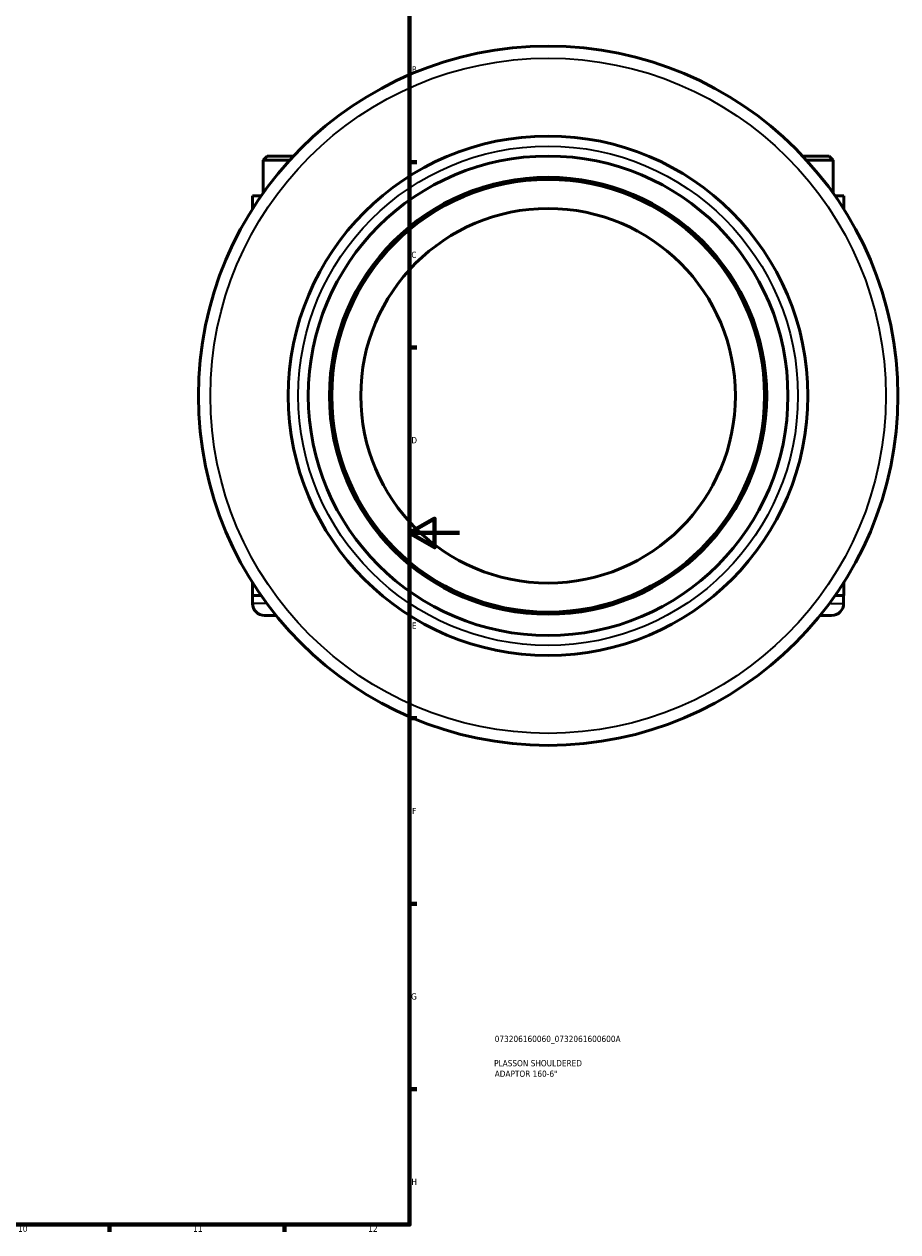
# Model space of a CAD drawing. Header units: millimetres. Extents: x -156 to 1153, y -170 to 912.
# Tile 6 of 8: x 667 to 1016, y 17 to 501. Entities that reach past the tile are written whole.
import ezdxf

# ---------------------------------------------------------------- set-up
doc = ezdxf.new("R2010")
doc.units = ezdxf.units.MM
for name, color, linetype, lineweight in [('Border (ISO)', 7, 'Continuous', 70), ('Title (ISO)', 7, 'Continuous', 50), ('Visible (ISO)', 7, 'Continuous', 50), ('Visible Narrow (ISO)', 7, 'Continuous', 35)]:
    doc.layers.add(name, color=color, linetype=linetype, lineweight=lineweight)
doc.styles.add('Note Text (ISO)', font='tahoma.ttf')

# ---------------------------------------------------------------- blocks, each defined once
blk = doc.blocks.new('Borders Default Border')
at = {"layer": 'Border (ISO)'}
for p, q in [((821, 445.5), (823.9, 445.5)), ((821, 371.25), (823.9, 371.25)), ((821, 222.75), (823.9, 222.75)), ((821, 148.5), (823.9, 148.5)), ((821, 74.25), (823.9, 74.25)), ((700.83, 20), (700.83, 17.1)), ((770.92, 20), (770.92, 17.1))]:
    blk.add_line(p, q, dxfattribs=at)
at = {"layer": 'Border (ISO)', "flags": 128}
for points in [[(20, 20), (20, 574), (821, 574), (821, 20), (20, 20)], [(841, 297), (821, 297), (831, 302.77), (831, 291.23), (821, 297)]]:
    blk.add_lwpolyline(points, dxfattribs=at)
at = {"layer": 'Border (ISO)', "color": 232, "true_color": 0xca0064, "char_height": 2.5, "attachment_point": 7, "style": 'Note Text (ISO)'}
for s, insert in [('B', (821.89, 481.37)), ('C', (821.73, 407.08)), ('D', (821.73, 332.88)), ('E', (821.94, 258.63)), ('F', (822, 184.38)), ('G', (821.61, 110.08)), ('H', (821.74, 35.88)), ('10', (664.29, 17.05)), ('11', (734.37, 17.1)), ('12', (804.46, 17.1))]:
    blk.add_mtext(s, dxfattribs=dict(at, insert=insert))
blk = doc.blocks.new('Title Blocks ISO')
at = {"layer": 'Title (ISO)', "color": 232, "true_color": 0xca0064, "style": 'Note Text (ISO)'}
for tag, p in [('PART_NUMBER_001', (34.08, 73.13)), ('DESCRIPTION_001', (33.84, 63.4)), ('DESCRIPTION_002', (34.09, 59.18))]:
    blk.add_attdef(tag, p, '', height=2.5, dxfattribs=at)

msp = doc.modelspace()

# ---------------------------------------------------------------- linework, layer by layer
at = {"layer": 'Visible (ISO)'}
for p, q in [((763.984, 447.927), (762.384, 446.327)), ((762.384, 446.327), (773.078, 446.327)), ((762.384, 446.327), (762.384, 433.08)), ((774.562, 447.927), (763.984, 447.927)), ((978.366, 447.927), (988.944, 447.927)), ((990.544, 446.327), (979.85, 446.327)), ((988.944, 447.927), (990.544, 446.327)), ((990.544, 433.08), (990.544, 446.327)), ((758.064, 431.927), (761.572, 431.927)), ((758.064, 431.927), (758.064, 426.636)), ((994.864, 431.927), (991.355, 431.927)), ((994.864, 426.636), (994.864, 431.927)), ((758.064, 277.218), (758.064, 271.927)), ((994.864, 271.927), (994.864, 277.218)), ((761.572, 271.927), (758.064, 271.927)), ((758.164, 268.727), (758.164, 271.927)), ((991.355, 271.927), (994.864, 271.927)), ((994.764, 271.927), (994.764, 268.727)), ((762.964, 263.927), (767.578, 263.927)), ((989.964, 263.927), (985.349, 263.927))]:
    msp.add_line(p, q, dxfattribs=at)
for radius in [140, 104, 96, 87.5, 86.625, 75]:
    msp.add_circle((876.464, 351.927), radius, dxfattribs=at)
for centre, start, end in [((762.964, 268.727), 180, 270), ((989.964, 268.727), 270, 0)]:
    msp.add_arc(centre, 4.8, start, end, dxfattribs=at)
at = {"layer": 'Visible Narrow (ISO)'}
for p, q in [((763.348, 268.727), (758.179, 268.727)), ((989.579, 268.727), (994.748, 268.727))]:
    msp.add_line(p, q, dxfattribs=at)
for radius in [135.2, 100]:
    msp.add_circle((876.464, 351.927), radius, dxfattribs=at)

# ---------------------------------------------------------------- block references
msp.add_blockref('Borders Default Border', (0, 0))
msp.add_blockref('Title Blocks ISO', (821, 20)).add_auto_attribs({'PART_NUMBER_001': '073206160060_0732061600600A', 'DESCRIPTION_001': 'PLASSON SHOULDERED', 'DESCRIPTION_002': 'ADAPTOR 160-6"'})

doc.saveas('drawing.dxf')
